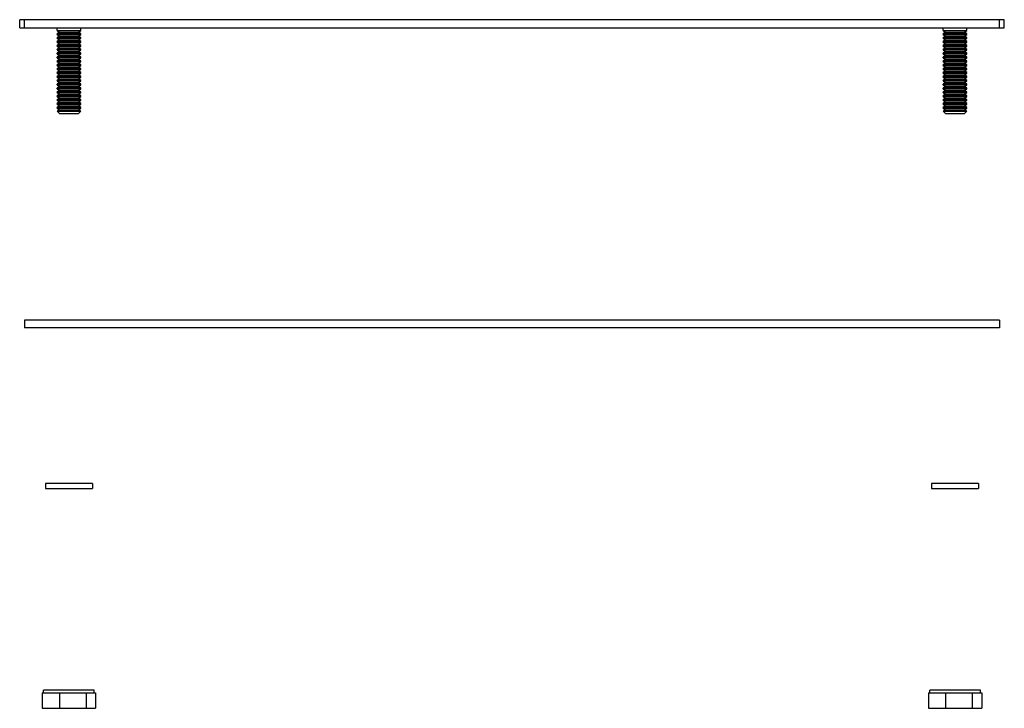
# Model space of a CAD drawing. Header units: millimetres. Extents: x 30 to 230, y 110 to 250.
import ezdxf

# ---------------------------------------------------------------- set-up
doc = ezdxf.new("R2010")
doc.units = ezdxf.units.MM
doc.header["$LTSCALE"] = 23.306913
doc.layers.get('0').update_dxf_attribs({"linetype": 'CONTINUOUS'})

msp = doc.modelspace()

# ---------------------------------------------------------------- linework, layer by layer
at = {"color": 7}
for p, q in [((29.91, 247.89), (29.91, 249.52)), ((229.91, 249.52), (29.91, 249.52)), ((30.91, 247.89), (30.91, 249.52)), ((228.91, 247.89), (228.91, 249.52)), ((229.91, 247.89), (229.91, 249.52)), ((29.91, 247.89), (229.91, 247.89)), ((37.49, 247.31), (37.49, 247.89)), ((37.49, 247.31), (37.97, 246.98)), ((37.49, 247.31), (42.32, 247.31)), ((37.97, 246.98), (37.49, 246.65)), ((37.49, 246.52), (37.49, 246.65)), ((42.32, 246.65), (37.49, 246.65)), ((37.49, 246.52), (37.97, 246.19)), ((37.49, 246.52), (42.32, 246.52)), ((37.97, 246.19), (37.49, 245.86)), ((37.97, 246.98), (41.85, 246.98)), ((37.97, 246.19), (41.85, 246.19)), ((41.85, 246.98), (42.32, 247.31)), ((42.32, 246.65), (41.85, 246.98)), ((41.85, 246.19), (42.32, 246.52)), ((42.32, 245.86), (41.85, 246.19)), ((42.32, 247.31), (42.32, 247.89)), ((42.32, 246.52), (42.32, 246.65)), ((217.49, 247.31), (217.49, 247.89)), ((217.49, 247.31), (222.32, 247.31)), ((217.49, 247.31), (217.97, 246.98)), ((217.97, 246.98), (217.49, 246.65)), ((222.32, 246.65), (217.49, 246.65)), ((217.49, 246.52), (217.49, 246.65)), ((217.49, 246.52), (222.32, 246.52)), ((217.49, 246.52), (217.97, 246.19)), ((217.97, 246.19), (217.49, 245.86)), ((217.97, 246.98), (221.85, 246.98)), ((217.97, 246.19), (221.85, 246.19)), ((221.85, 246.98), (222.32, 247.31)), ((222.32, 246.65), (221.85, 246.98)), ((221.85, 246.19), (222.32, 246.52)), ((222.32, 245.86), (221.85, 246.19)), ((222.32, 247.31), (222.32, 247.89)), ((222.32, 246.52), (222.32, 246.65)), ((37.49, 245.74), (37.49, 245.86)), ((42.32, 245.86), (37.49, 245.86)), ((37.49, 245.74), (37.97, 245.4)), ((37.49, 245.74), (42.32, 245.74)), ((37.97, 245.4), (37.49, 245.07)), ((37.49, 244.95), (37.49, 245.07)), ((42.32, 245.07), (37.49, 245.07)), ((37.49, 244.95), (37.97, 244.62)), ((37.49, 244.95), (42.32, 244.95)), ((37.97, 244.62), (37.49, 244.29)), ((37.49, 244.16), (37.49, 244.29)), ((42.32, 244.29), (37.49, 244.29)), ((37.49, 244.16), (37.97, 243.83)), ((37.49, 244.16), (42.32, 244.16)), ((37.97, 245.4), (41.85, 245.4)), ((37.97, 244.62), (41.85, 244.62)), ((41.85, 245.4), (42.32, 245.74)), ((42.32, 245.07), (41.85, 245.4)), ((41.85, 244.62), (42.32, 244.95)), ((42.32, 244.29), (41.85, 244.62)), ((41.85, 243.83), (42.32, 244.16)), ((42.32, 245.74), (42.32, 245.86)), ((42.32, 244.95), (42.32, 245.07)), ((42.32, 244.16), (42.32, 244.29)), ((222.32, 245.86), (217.49, 245.86)), ((217.49, 245.74), (217.49, 245.86)), ((217.49, 245.74), (222.32, 245.74)), ((217.49, 245.74), (217.97, 245.4)), ((217.97, 245.4), (217.49, 245.07)), ((222.32, 245.07), (217.49, 245.07)), ((217.49, 244.95), (217.49, 245.07)), ((217.49, 244.95), (222.32, 244.95)), ((217.49, 244.95), (217.97, 244.62)), ((217.97, 244.62), (217.49, 244.29)), ((222.32, 244.29), (217.49, 244.29)), ((217.49, 244.16), (217.49, 244.29)), ((217.49, 244.16), (222.32, 244.16)), ((217.49, 244.16), (217.97, 243.83)), ((217.97, 245.4), (221.85, 245.4)), ((217.97, 244.62), (221.85, 244.62)), ((221.85, 245.4), (222.32, 245.74)), ((222.32, 245.07), (221.85, 245.4)), ((221.85, 244.62), (222.32, 244.95)), ((222.32, 244.29), (221.85, 244.62)), ((221.85, 243.83), (222.32, 244.16)), ((222.32, 245.74), (222.32, 245.86)), ((222.32, 244.95), (222.32, 245.07)), ((222.32, 244.16), (222.32, 244.29)), ((37.97, 243.83), (37.49, 243.5)), ((37.49, 243.38), (37.49, 243.5)), ((42.32, 243.5), (37.49, 243.5)), ((37.49, 243.38), (37.97, 243.05)), ((37.49, 243.38), (42.32, 243.38)), ((37.97, 243.05), (37.49, 242.72)), ((37.49, 242.59), (37.49, 242.72)), ((42.32, 242.72), (37.49, 242.72)), ((37.49, 242.59), (37.97, 242.26)), ((37.49, 242.59), (42.32, 242.59)), ((37.97, 242.26), (37.49, 241.93)), ((37.97, 243.83), (41.85, 243.83)), ((37.97, 243.05), (41.85, 243.05)), ((37.97, 242.26), (41.85, 242.26)), ((42.32, 243.5), (41.85, 243.83)), ((41.85, 243.05), (42.32, 243.38)), ((42.32, 242.72), (41.85, 243.05)), ((41.85, 242.26), (42.32, 242.59)), ((42.32, 241.93), (41.85, 242.26)), ((42.32, 243.38), (42.32, 243.5)), ((42.32, 242.59), (42.32, 242.72)), ((217.97, 243.83), (217.49, 243.5)), ((222.32, 243.5), (217.49, 243.5)), ((217.49, 243.38), (217.49, 243.5)), ((217.49, 243.38), (222.32, 243.38)), ((217.49, 243.38), (217.97, 243.05)), ((217.97, 243.05), (217.49, 242.72)), ((222.32, 242.72), (217.49, 242.72)), ((217.49, 242.59), (217.49, 242.72)), ((217.49, 242.59), (222.32, 242.59)), ((217.49, 242.59), (217.97, 242.26)), ((217.97, 242.26), (217.49, 241.93)), ((217.97, 243.83), (221.85, 243.83)), ((217.97, 243.05), (221.85, 243.05)), ((217.97, 242.26), (221.85, 242.26)), ((222.32, 243.5), (221.85, 243.83)), ((221.85, 243.05), (222.32, 243.38)), ((222.32, 242.72), (221.85, 243.05)), ((221.85, 242.26), (222.32, 242.59)), ((222.32, 241.93), (221.85, 242.26)), ((222.32, 243.38), (222.32, 243.5)), ((222.32, 242.59), (222.32, 242.72)), ((37.49, 241.8), (37.49, 241.93)), ((42.32, 241.93), (37.49, 241.93)), ((37.49, 241.8), (37.97, 241.47)), ((37.49, 241.8), (42.32, 241.8)), ((37.97, 241.47), (37.49, 241.14)), ((37.49, 241.02), (37.49, 241.14)), ((42.32, 241.14), (37.49, 241.14)), ((37.49, 241.02), (37.97, 240.69)), ((37.49, 241.02), (42.32, 241.02)), ((37.97, 240.69), (37.49, 240.36)), ((37.49, 240.23), (37.49, 240.36)), ((42.32, 240.36), (37.49, 240.36)), ((37.49, 240.23), (37.97, 239.9)), ((37.49, 240.23), (42.32, 240.23)), ((37.97, 241.47), (41.85, 241.47)), ((37.97, 240.69), (41.85, 240.69)), ((41.85, 241.47), (42.32, 241.8)), ((42.32, 241.14), (41.85, 241.47)), ((41.85, 240.69), (42.32, 241.02)), ((42.32, 240.36), (41.85, 240.69)), ((41.85, 239.9), (42.32, 240.23)), ((42.32, 241.8), (42.32, 241.93)), ((42.32, 241.02), (42.32, 241.14)), ((42.32, 240.23), (42.32, 240.36)), ((222.32, 241.93), (217.49, 241.93)), ((217.49, 241.8), (217.49, 241.93)), ((217.49, 241.8), (222.32, 241.8)), ((217.49, 241.8), (217.97, 241.47)), ((217.97, 241.47), (217.49, 241.14)), ((222.32, 241.14), (217.49, 241.14)), ((217.49, 241.02), (217.49, 241.14)), ((217.49, 241.02), (222.32, 241.02)), ((217.49, 241.02), (217.97, 240.69)), ((217.97, 240.69), (217.49, 240.36)), ((222.32, 240.36), (217.49, 240.36)), ((217.49, 240.23), (217.49, 240.36)), ((217.49, 240.23), (222.32, 240.23)), ((217.49, 240.23), (217.97, 239.9)), ((217.97, 241.47), (221.85, 241.47)), ((217.97, 240.69), (221.85, 240.69)), ((221.85, 241.47), (222.32, 241.8)), ((222.32, 241.14), (221.85, 241.47)), ((221.85, 240.69), (222.32, 241.02)), ((222.32, 240.36), (221.85, 240.69)), ((221.85, 239.9), (222.32, 240.23)), ((222.32, 241.8), (222.32, 241.93)), ((222.32, 241.02), (222.32, 241.14)), ((222.32, 240.23), (222.32, 240.36)), ((37.97, 239.9), (37.49, 239.57)), ((37.49, 239.45), (37.49, 239.57)), ((42.32, 239.57), (37.49, 239.57)), ((37.49, 239.45), (37.97, 239.12)), ((37.49, 239.45), (42.32, 239.45)), ((37.97, 239.12), (37.49, 238.78)), ((37.49, 238.66), (37.49, 238.78)), ((42.32, 238.78), (37.49, 238.78)), ((37.49, 238.66), (37.97, 238.33)), ((37.49, 238.66), (42.32, 238.66)), ((37.97, 238.33), (37.49, 238)), ((37.97, 239.9), (41.85, 239.9)), ((37.97, 239.12), (41.85, 239.12)), ((37.97, 238.33), (41.85, 238.33)), ((42.32, 239.57), (41.85, 239.9)), ((41.85, 239.12), (42.32, 239.45)), ((42.32, 238.78), (41.85, 239.12)), ((41.85, 238.33), (42.32, 238.66)), ((42.32, 238), (41.85, 238.33)), ((42.32, 239.45), (42.32, 239.57)), ((42.32, 238.66), (42.32, 238.78)), ((217.97, 239.9), (217.49, 239.57)), ((222.32, 239.57), (217.49, 239.57)), ((217.49, 239.45), (217.49, 239.57)), ((217.49, 239.45), (222.32, 239.45)), ((217.49, 239.45), (217.97, 239.12)), ((217.97, 239.12), (217.49, 238.78)), ((222.32, 238.78), (217.49, 238.78)), ((217.49, 238.66), (217.49, 238.78)), ((217.49, 238.66), (222.32, 238.66)), ((217.49, 238.66), (217.97, 238.33)), ((217.97, 238.33), (217.49, 238)), ((217.97, 239.9), (221.85, 239.9)), ((217.97, 239.12), (221.85, 239.12)), ((217.97, 238.33), (221.85, 238.33)), ((222.32, 239.57), (221.85, 239.9)), ((221.85, 239.12), (222.32, 239.45)), ((222.32, 238.78), (221.85, 239.12)), ((221.85, 238.33), (222.32, 238.66)), ((222.32, 238), (221.85, 238.33)), ((222.32, 239.45), (222.32, 239.57)), ((222.32, 238.66), (222.32, 238.78)), ((37.49, 237.87), (37.49, 238)), ((42.32, 238), (37.49, 238)), ((37.49, 237.87), (37.97, 237.54)), ((37.49, 237.87), (42.32, 237.87)), ((37.97, 237.54), (37.49, 237.21)), ((37.49, 237.09), (37.49, 237.21)), ((42.32, 237.21), (37.49, 237.21)), ((37.49, 237.09), (37.97, 236.76)), ((37.49, 237.09), (42.32, 237.09)), ((37.97, 236.76), (37.49, 236.43)), ((37.49, 236.3), (37.49, 236.43)), ((42.32, 236.43), (37.49, 236.43)), ((37.49, 236.3), (37.97, 235.97)), ((37.49, 236.3), (42.32, 236.3)), ((37.97, 237.54), (41.85, 237.54)), ((37.97, 236.76), (41.85, 236.76)), ((41.85, 237.54), (42.32, 237.87)), ((42.32, 237.21), (41.85, 237.54)), ((41.85, 236.76), (42.32, 237.09)), ((42.32, 236.43), (41.85, 236.76)), ((41.85, 235.97), (42.32, 236.3)), ((42.32, 237.87), (42.32, 238)), ((42.32, 237.09), (42.32, 237.21)), ((42.32, 236.3), (42.32, 236.43)), ((222.32, 238), (217.49, 238)), ((217.49, 237.87), (217.49, 238)), ((217.49, 237.87), (222.32, 237.87)), ((217.49, 237.87), (217.97, 237.54)), ((217.97, 237.54), (217.49, 237.21)), ((222.32, 237.21), (217.49, 237.21)), ((217.49, 237.09), (217.49, 237.21)), ((217.49, 237.09), (222.32, 237.09)), ((217.49, 237.09), (217.97, 236.76)), ((217.97, 236.76), (217.49, 236.43)), ((222.32, 236.43), (217.49, 236.43)), ((217.49, 236.3), (217.49, 236.43)), ((217.49, 236.3), (222.32, 236.3)), ((217.49, 236.3), (217.97, 235.97)), ((217.97, 237.54), (221.85, 237.54)), ((217.97, 236.76), (221.85, 236.76)), ((221.85, 237.54), (222.32, 237.87)), ((222.32, 237.21), (221.85, 237.54)), ((221.85, 236.76), (222.32, 237.09)), ((222.32, 236.43), (221.85, 236.76)), ((221.85, 235.97), (222.32, 236.3)), ((222.32, 237.87), (222.32, 238)), ((222.32, 237.09), (222.32, 237.21)), ((222.32, 236.3), (222.32, 236.43)), ((37.97, 235.97), (37.49, 235.64)), ((37.49, 235.52), (37.49, 235.64)), ((42.32, 235.64), (37.49, 235.64)), ((37.49, 235.52), (37.97, 235.18)), ((37.49, 235.52), (42.32, 235.52)), ((37.97, 235.18), (37.49, 234.85)), ((37.49, 234.73), (37.49, 234.85)), ((42.32, 234.85), (37.49, 234.85)), ((37.49, 234.73), (37.97, 234.4)), ((37.49, 234.73), (42.32, 234.73)), ((37.97, 234.4), (37.49, 234.07)), ((37.49, 233.94), (37.49, 234.07)), ((42.32, 234.07), (37.49, 234.07)), ((37.97, 235.97), (41.85, 235.97)), ((37.97, 235.18), (41.85, 235.18)), ((37.97, 234.4), (41.85, 234.4)), ((42.32, 235.64), (41.85, 235.97)), ((41.85, 235.18), (42.32, 235.52)), ((42.32, 234.85), (41.85, 235.18)), ((41.85, 234.4), (42.32, 234.73)), ((42.32, 234.07), (41.85, 234.4)), ((42.32, 235.52), (42.32, 235.64)), ((42.32, 234.73), (42.32, 234.85)), ((42.32, 233.94), (42.32, 234.07)), ((217.97, 235.97), (217.49, 235.64)), ((222.32, 235.64), (217.49, 235.64)), ((217.49, 235.52), (217.49, 235.64)), ((217.49, 235.52), (222.32, 235.52)), ((217.49, 235.52), (217.97, 235.18)), ((217.97, 235.18), (217.49, 234.85)), ((222.32, 234.85), (217.49, 234.85)), ((217.49, 234.73), (217.49, 234.85)), ((217.49, 234.73), (222.32, 234.73)), ((217.49, 234.73), (217.97, 234.4)), ((217.97, 234.4), (217.49, 234.07)), ((222.32, 234.07), (217.49, 234.07)), ((217.49, 233.94), (217.49, 234.07)), ((217.97, 235.97), (221.85, 235.97)), ((217.97, 235.18), (221.85, 235.18)), ((217.97, 234.4), (221.85, 234.4)), ((222.32, 235.64), (221.85, 235.97)), ((221.85, 235.18), (222.32, 235.52)), ((222.32, 234.85), (221.85, 235.18)), ((221.85, 234.4), (222.32, 234.73)), ((222.32, 234.07), (221.85, 234.4)), ((222.32, 235.52), (222.32, 235.64)), ((222.32, 234.73), (222.32, 234.85)), ((222.32, 233.94), (222.32, 234.07)), ((37.49, 233.94), (37.97, 233.61)), ((37.49, 233.94), (42.32, 233.94)), ((37.97, 233.61), (37.49, 233.28)), ((37.49, 233.16), (37.49, 233.28)), ((42.32, 233.28), (37.49, 233.28)), ((37.49, 233.16), (37.97, 232.83)), ((37.49, 233.16), (42.32, 233.16)), ((37.97, 232.83), (37.49, 232.5)), ((37.49, 232.37), (37.49, 232.5)), ((42.32, 232.5), (37.49, 232.5)), ((37.49, 232.37), (37.97, 232.04)), ((37.49, 232.37), (42.32, 232.37)), ((37.97, 232.04), (37.49, 231.71)), ((37.97, 233.61), (41.85, 233.61)), ((37.97, 232.83), (41.85, 232.83)), ((37.97, 232.04), (41.85, 232.04)), ((41.85, 233.61), (42.32, 233.94)), ((42.32, 233.28), (41.85, 233.61)), ((41.85, 232.83), (42.32, 233.16)), ((42.32, 232.5), (41.85, 232.83)), ((41.85, 232.04), (42.32, 232.37)), ((42.32, 231.71), (41.85, 232.04)), ((42.32, 233.16), (42.32, 233.28)), ((42.32, 232.37), (42.32, 232.5)), ((217.49, 233.94), (222.32, 233.94)), ((217.49, 233.94), (217.97, 233.61)), ((217.97, 233.61), (217.49, 233.28)), ((222.32, 233.28), (217.49, 233.28)), ((217.49, 233.16), (217.49, 233.28)), ((217.49, 233.16), (222.32, 233.16)), ((217.49, 233.16), (217.97, 232.83)), ((217.97, 232.83), (217.49, 232.5)), ((222.32, 232.5), (217.49, 232.5)), ((217.49, 232.37), (217.49, 232.5)), ((217.49, 232.37), (222.32, 232.37)), ((217.49, 232.37), (217.97, 232.04)), ((217.97, 232.04), (217.49, 231.71)), ((217.97, 233.61), (221.85, 233.61)), ((217.97, 232.83), (221.85, 232.83)), ((217.97, 232.04), (221.85, 232.04)), ((221.85, 233.61), (222.32, 233.94)), ((222.32, 233.28), (221.85, 233.61)), ((221.85, 232.83), (222.32, 233.16)), ((222.32, 232.5), (221.85, 232.83)), ((221.85, 232.04), (222.32, 232.37)), ((222.32, 231.71), (221.85, 232.04)), ((222.32, 233.16), (222.32, 233.28)), ((222.32, 232.37), (222.32, 232.5)), ((37.49, 231.58), (37.49, 231.71)), ((42.32, 231.71), (37.49, 231.71)), ((37.49, 231.58), (37.97, 231.25)), ((37.49, 231.58), (42.32, 231.58)), ((37.97, 231.25), (37.5, 230.93)), ((37.97, 230.47), (37.5, 230.93)), ((37.5, 230.93), (42.31, 230.93)), ((37.97, 231.25), (41.85, 231.25)), ((37.97, 230.47), (41.85, 230.47)), ((41.85, 231.25), (42.32, 231.58)), ((42.31, 230.93), (41.85, 231.25)), ((41.85, 230.47), (42.31, 230.93)), ((42.32, 231.58), (42.32, 231.71)), ((222.32, 231.71), (217.49, 231.71)), ((217.49, 231.58), (217.49, 231.71)), ((217.49, 231.58), (222.32, 231.58)), ((217.49, 231.58), (217.97, 231.25)), ((217.97, 231.25), (217.5, 230.93)), ((217.5, 230.93), (222.31, 230.93)), ((217.97, 230.47), (217.5, 230.93)), ((217.97, 231.25), (221.85, 231.25)), ((217.97, 230.47), (221.85, 230.47)), ((221.85, 231.25), (222.32, 231.58)), ((222.31, 230.93), (221.85, 231.25)), ((221.85, 230.47), (222.31, 230.93)), ((222.32, 231.58), (222.32, 231.71)), ((30.91, 188.54), (30.91, 186.97)), ((228.91, 188.54), (30.91, 188.54)), ((228.91, 188.54), (228.91, 186.97)), ((228.91, 186.97), (30.91, 186.97)), ((35.14, 155.41), (35.14, 154.39)), ((44.67, 155.41), (35.14, 155.41)), ((35.14, 154.39), (44.67, 154.39)), ((44.67, 155.41), (44.67, 154.39)), ((224.67, 155.41), (215.14, 155.41)), ((215.14, 155.41), (215.14, 154.39)), ((215.14, 154.39), (224.67, 154.39)), ((224.67, 155.41), (224.67, 154.39)), ((34.48, 112.93), (34.48, 109.78)), ((34.48, 112.93), (45.33, 112.93)), ((34.75, 112.93), (34.75, 113.49)), ((45.06, 113.49), (34.75, 113.49)), ((37.97, 112.93), (37.97, 109.78)), ((43.4, 112.93), (43.4, 109.78)), ((45.06, 112.93), (45.06, 113.49)), ((45.33, 112.93), (45.33, 109.78)), ((214.48, 112.93), (225.33, 112.93)), ((214.48, 112.93), (214.48, 109.78)), ((225.06, 113.49), (214.75, 113.49)), ((214.75, 112.93), (214.75, 113.49)), ((217.97, 112.93), (217.97, 109.78)), ((223.4, 112.93), (223.4, 109.78)), ((225.06, 112.93), (225.06, 113.49)), ((225.33, 112.93), (225.33, 109.78)), ((34.48, 109.78), (45.33, 109.78)), ((214.48, 109.78), (225.33, 109.78))]:
    msp.add_line(p, q, dxfattribs=at)

doc.saveas('drawing.dxf')
